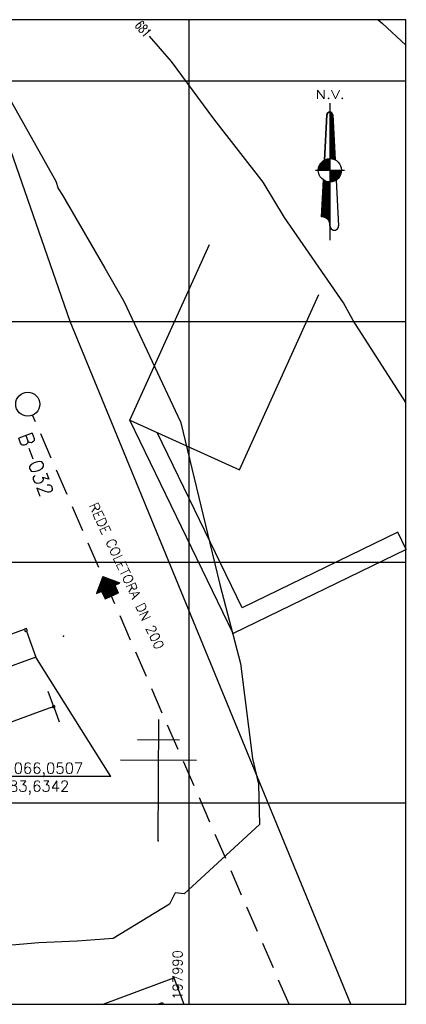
# Model space of a CAD drawing. Header units: millimetres. Extents: x 197878 to 197999, y 8707048 to 8707095.
# Tile 36 of 36: x 197983 to 197999, y 8707052 to 8707093. Entities that reach past the tile are written whole.
import ezdxf
from ezdxf.enums import TextEntityAlignment as Align

# ---------------------------------------------------------------- set-up
doc = ezdxf.new("R2010")
doc.units = ezdxf.units.MM
doc.header["$LTSCALE"] = 0.1
doc.linetypes.add('HIDDEN', pattern=[0.375, 0.25, -0.125])
doc.layers.get('Defpoints').update_dxf_attribs({"lineweight": 9})
for name, color, linetype in [('$CURVAS1', 30, 'Continuous'), ('$CURVAS2', 40, 'Continuous'), ('CASA', 6, 'Continuous'), ('CERCA', 3, 'cERCA_LINE'), ('COTAS', 7, 'Continuous'), ('DIM', 7, 'Continuous'), ('MALHA', 9, 'Continuous'), ('MURO', 9, 'Continuous'), ('NOVO', 8, 'Continuous'), ('POSTE', 3, 'Continuous'), ('REDE-SANITÁRIO', 6, 'Continuous'), ('TEXTO', 2, 'Continuous'), ('TEXTO$CURVA', 2, 'Continuous'), ('TXT_COORD', 2, 'Continuous')]:
    doc.layers.add(name, color=color, linetype=linetype)
doc.styles.add('AG6', font='ROMANS.SHX', dxfattribs={"width": 1.3, "height": 3})
doc.styles.add('GEOSIS', font='ROMANS.SHX', dxfattribs={"width": 0.65})
doc.styles.add('ROMAMS', font='ROMANS.shx')
doc.styles.add('romans', font='romans.shx')
doc.styles.get("Standard").update_dxf_attribs({"font": 'romans.shx'})
doc.styles.add('STYLE1', font='romans.shx')
doc.linetypes.add('cERCA_LINE', pattern='A,0.5,-0.2,["X",Standard,S=0.1,R=0,X=-0.1,Y=-0.05],-0.25', length=0.95)
doc.dimstyles.new('COTA-200-EXTERNA', dxfattribs={"dimtxt": 0.4, "dimasz": 0.2, "dimexe": 0, "dimexo": 0, "dimgap": 0.2, "dimtad": 1, "dimzin": 4, "dimdsep": 46, "dimtxsty": 'romans', "dimblk1": 'DOT1', "dimblk2": 'DOT1', "dimsah": 1, "dimcen": 0.2, "dimse1": 1, "dimse2": 1, "dimclrd": 256, "dimclre": 256, "dimclrt": 2, "dimadec": 0, "dimazin": 0, "dimtfac": 1, "dimtix": 1, "dimtmove": 2, "dimatfit": 3, "dimldrblk": 'DOT1', "dimfxl": 0, "dimtvp": 0.025, "dimtolj": 1, "dimtzin": 4, "dimarcsym": 0})

# ---------------------------------------------------------------- blocks, each defined once
blk = doc.blocks.new('A$C26ED7CE0')
for p, q in [((0.1661, 0.1761), (0.0461, 0.1761)), ((0.0461, 0.1061), (0.0461, 0.1761)), ((0.1661, 0.1061), (0.1661, 0.1761)), ((0.1061, 0), (0, 0.1061)), ((0.0461, 0.1061), (0, 0.1061)), ((0.1061, 0), (0.2121, 0.1061)), ((0.2121, 0.1061), (0.1661, 0.1061))]:
    blk.add_line(p, q)
at = {"color": 0}
for p, q in [((0.1632, 0.0571), (0.0461, 0.1742)), ((0.1614, 0.0553), (0.0461, 0.1707)), ((0.1596, 0.0536), (0.0461, 0.1671)), ((0.1579, 0.0518), (0.0461, 0.1636)), ((0.1649, 0.0589), (0.0478, 0.1761)), ((0.1667, 0.0606), (0.0513, 0.1761)), ((0.1685, 0.0624), (0.0548, 0.1761)), ((0.1702, 0.0642), (0.0584, 0.1761)), ((0.172, 0.0659), (0.0619, 0.1761)), ((0.1738, 0.0677), (0.0654, 0.1761)), ((0.1755, 0.0695), (0.069, 0.1761)), ((0.1773, 0.0712), (0.0725, 0.1761)), ((0.1791, 0.073), (0.076, 0.1761)), ((0.1809, 0.0748), (0.0796, 0.1761)), ((0.1826, 0.0766), (0.0831, 0.1761)), ((0.1844, 0.0783), (0.0866, 0.1761)), ((0.1862, 0.0801), (0.0902, 0.1761)), ((0.1879, 0.0819), (0.0937, 0.1761)), ((0.1661, 0.1072), (0.0972, 0.1761)), ((0.1661, 0.1108), (0.1008, 0.1761)), ((0.1661, 0.1143), (0.1043, 0.1761)), ((0.1661, 0.1179), (0.1079, 0.1761)), ((0.1661, 0.1214), (0.1114, 0.1761)), ((0.1661, 0.1249), (0.1149, 0.1761)), ((0.1661, 0.1285), (0.1185, 0.1761)), ((0.1661, 0.132), (0.122, 0.1761)), ((0.1661, 0.1355), (0.1255, 0.1761)), ((0.1661, 0.1391), (0.1291, 0.1761)), ((0.1661, 0.1426), (0.1326, 0.1761)), ((0.1661, 0.1461), (0.1361, 0.1761)), ((0.1661, 0.1497), (0.1397, 0.1761)), ((0.1661, 0.1532), (0.1432, 0.1761)), ((0.1661, 0.1567), (0.1467, 0.1761)), ((0.1661, 0.1603), (0.1503, 0.1761)), ((0.1661, 0.1638), (0.1538, 0.1761)), ((0.1661, 0.1674), (0.1574, 0.1761)), ((0.1661, 0.1709), (0.1609, 0.1761)), ((0.1661, 0.1744), (0.1644, 0.1761)), ((0.1066, 0.0005), (0.0011, 0.1061)), ((0.1084, 0.0023), (0.0046, 0.1061)), ((0.1101, 0.0041), (0.0081, 0.1061)), ((0.1119, 0.0058), (0.0117, 0.1061)), ((0.1137, 0.0076), (0.0152, 0.1061)), ((0.1154, 0.0094), (0.0188, 0.1061)), ((0.1172, 0.0111), (0.0223, 0.1061)), ((0.119, 0.0129), (0.0258, 0.1061)), ((0.1207, 0.0147), (0.0294, 0.1061)), ((0.1225, 0.0164), (0.0329, 0.1061)), ((0.1243, 0.0182), (0.0364, 0.1061)), ((0.1261, 0.02), (0.04, 0.1061)), ((0.1278, 0.0218), (0.0435, 0.1061)), ((0.1561, 0.05), (0.0461, 0.1601)), ((0.1543, 0.0483), (0.0461, 0.1565)), ((0.1526, 0.0465), (0.0461, 0.153)), ((0.1508, 0.0447), (0.0461, 0.1495)), ((0.149, 0.043), (0.0461, 0.1459)), ((0.1473, 0.0412), (0.0461, 0.1424)), ((0.1455, 0.0394), (0.0461, 0.1389)), ((0.1437, 0.0377), (0.0461, 0.1353)), ((0.142, 0.0359), (0.0461, 0.1318)), ((0.1402, 0.0341), (0.0461, 0.1283)), ((0.1384, 0.0324), (0.0461, 0.1247)), ((0.1367, 0.0306), (0.0461, 0.1212)), ((0.1349, 0.0288), (0.0461, 0.1176)), ((0.1331, 0.0271), (0.0461, 0.1141)), ((0.1314, 0.0253), (0.0461, 0.1106)), ((0.1296, 0.0235), (0.0461, 0.107)), ((0.1897, 0.0836), (0.1672, 0.1061)), ((0.1915, 0.0854), (0.1708, 0.1061)), ((0.1932, 0.0872), (0.1743, 0.1061)), ((0.195, 0.0889), (0.1779, 0.1061)), ((0.1968, 0.0907), (0.1814, 0.1061)), ((0.1985, 0.0925), (0.1849, 0.1061)), ((0.2003, 0.0942), (0.1885, 0.1061)), ((0.2021, 0.096), (0.192, 0.1061))]:
    blk.add_line(p, q, dxfattribs=at)
blk = doc.blocks.new('*X50')
at = {"color": 0}
for p, q in [((9739.61, 10071.95), (9739.72, 10072.06)), ((9739.61, 10071.59), (9740, 10071.99)), ((9739.61, 10071.24), (9740.22, 10071.85)), ((9740.62, 10070.74), (9739.61, 10071.76)), ((9739.61, 10070.88), (9740.4, 10071.68)), ((9739.61, 10070.53), (9740.53, 10071.45)), ((9740.64, 10070.37), (9739.61, 10071.41)), ((9740.6, 10071.11), (9739.65, 10072.07)), ((9740.41, 10071.66), (9740.2, 10071.87)), ((9739.61, 10070.18), (9740.6, 10071.17)), ((9740.66, 10070), (9739.61, 10071.05)), ((9739.61, 10069.82), (9740.62, 10070.84)), ((9740.68, 10069.62), (9739.61, 10070.7)), ((9739.61, 10069.47), (9740.64, 10070.5)), ((9740.7, 10069.25), (9739.61, 10070.34)), ((9739.61, 10069.12), (9740.65, 10070.16)), ((9740.72, 10068.88), (9739.61, 10069.99)), ((9739.61, 10068.76), (9740.67, 10069.83)), ((9740.74, 10068.5), (9739.61, 10069.64)), ((9739.61, 10068.41), (9740.69, 10069.49)), ((9740.76, 10068.13), (9739.61, 10069.28)), ((9739.61, 10068.06), (9740.71, 10069.16)), ((9740.78, 10067.76), (9739.61, 10068.93)), ((9739.61, 10067.7), (9740.72, 10068.82)), ((9740.8, 10067.38), (9739.61, 10068.58)), ((9739.61, 10067.35), (9740.74, 10068.49)), ((9740.82, 10067.01), (9739.61, 10068.22)), ((9739.61, 10067), (9740.76, 10068.15)), ((9740.84, 10066.64), (9739.61, 10067.87)), ((9739.61, 10066.64), (9740.78, 10067.81)), ((9740.86, 10066.26), (9739.61, 10067.52)), ((9739.61, 10066.29), (9740.79, 10067.48)), ((9740.88, 10065.89), (9739.61, 10067.16)), ((9739.61, 10065.94), (9740.81, 10067.14)), ((9739.61, 10065.58), (9740.83, 10066.81)), ((9740.9, 10065.52), (9739.61, 10066.81)), ((9739.61, 10065.23), (9740.85, 10066.47)), ((9740.92, 10065.14), (9739.61, 10066.46)), ((9739.61, 10064.87), (9740.86, 10066.13)), ((9740.94, 10064.77), (9739.61, 10066.1)), ((9739.61, 10064.52), (9740.88, 10065.8)), ((9740.96, 10064.4), (9739.61, 10065.75)), ((9739.61, 10064.17), (9740.9, 10065.46)), ((9740.98, 10064.02), (9739.61, 10065.39)), ((9739.61, 10063.81), (9740.92, 10065.13)), ((9741, 10063.65), (9739.61, 10065.04)), ((9739.61, 10063.46), (9740.94, 10064.79)), ((9741.02, 10063.28), (9739.61, 10064.69)), ((9739.61, 10063.11), (9740.95, 10064.45)), ((9741.03, 10062.9), (9739.61, 10064.33)), ((9739.61, 10062.75), (9740.97, 10064.12)), ((9741.05, 10062.53), (9739.61, 10063.98)), ((9739.61, 10062.4), (9740.99, 10063.78)), ((9741.07, 10062.16), (9739.61, 10063.63)), ((9739.61, 10062.05), (9741.01, 10063.45)), ((9741.09, 10061.79), (9739.61, 10063.27)), ((9739.61, 10061.69), (9741.02, 10063.11)), ((9741.11, 10061.41), (9739.61, 10062.92)), ((9739.61, 10061.34), (9741.04, 10062.78)), ((9741.13, 10061.04), (9739.61, 10062.57)), ((9739.61, 10060.99), (9741.06, 10062.44)), ((9741.15, 10060.67), (9739.61, 10062.21)), ((9739.61, 10060.63), (9741.08, 10062.1)), ((9741.17, 10060.29), (9739.61, 10061.86)), ((9739.61, 10060.28), (9741.09, 10061.77)), ((9741.19, 10059.92), (9739.61, 10061.51)), ((9739.61, 10059.92), (9741.11, 10061.43)), ((9741.21, 10059.55), (9739.61, 10061.15)), ((9739.61, 10059.57), (9741.13, 10061.1)), ((9741.23, 10059.17), (9739.61, 10060.8)), ((9739.61, 10059.22), (9741.15, 10060.76)), ((9741.25, 10058.8), (9739.61, 10060.45)), ((9739.61, 10058.86), (9741.17, 10060.42)), ((9739.61, 10058.51), (9741.18, 10060.09)), ((9741.27, 10058.43), (9739.61, 10060.09)), ((9739.61, 10058.16), (9741.2, 10059.75)), ((9741.29, 10058.05), (9739.61, 10059.74)), ((9739.61, 10057.8), (9741.22, 10059.42)), ((9741.31, 10057.68), (9739.61, 10059.38)), ((9739.61, 10057.45), (9741.24, 10059.08)), ((9741.33, 10057.31), (9739.61, 10059.03)), ((9739.61, 10057.1), (9741.25, 10058.74)), ((9741.35, 10056.93), (9739.61, 10058.68)), ((9739.61, 10056.74), (9741.27, 10058.41)), ((9741.37, 10056.56), (9739.61, 10058.32)), ((9739.61, 10056.39), (9741.29, 10058.07)), ((9741.39, 10056.19), (9739.61, 10057.97)), ((9739.64, 10056.07), (9741.31, 10057.74)), ((9741.41, 10055.81), (9739.61, 10057.62)), ((9741.09, 10055.78), (9739.61, 10057.26)), ((9740.56, 10055.95), (9739.61, 10056.91)), ((9740.13, 10056.03), (9739.61, 10056.56)), ((9739.74, 10056.06), (9739.61, 10056.2)), ((9739.97, 10056.05), (9741.32, 10057.4)), ((9740.29, 10056.01), (9741.34, 10057.07)), ((9740.58, 10055.95), (9741.36, 10056.73)), ((9740.85, 10055.87), (9741.38, 10056.39)), ((9741.11, 10055.77), (9741.4, 10056.06)), ((9741.36, 10055.66), (9741.41, 10055.72)), ((9737.12, 10045.06), (9739.61, 10047.55)), ((9737.14, 10045.44), (9739.61, 10047.9)), ((9737.16, 10045.81), (9739.42, 10048.07)), ((9737.18, 10046.19), (9739.09, 10048.1)), ((9737.21, 10046.56), (9738.79, 10048.15)), ((9737.23, 10046.94), (9738.51, 10048.22)), ((9737.25, 10047.31), (9738.24, 10048.31)), ((9739.61, 10045.24), (9737.26, 10047.58)), ((9737.27, 10047.69), (9737.99, 10048.41)), ((9739.61, 10045.6), (9737.28, 10047.92)), ((9737.29, 10048.06), (9737.75, 10048.52)), ((9739.61, 10045.95), (9737.3, 10048.25)), ((9737.31, 10048.44), (9737.52, 10048.65)), ((9739.61, 10046.3), (9737.32, 10048.59)), ((9739.61, 10046.66), (9737.73, 10048.54)), ((9739.61, 10047.01), (9738.34, 10048.27)), ((9739.61, 10047.36), (9738.82, 10048.14)), ((9739.61, 10047.72), (9739.24, 10048.08)), ((9736.93, 10041.69), (9739.61, 10044.37)), ((9736.95, 10042.06), (9739.61, 10044.72)), ((9736.97, 10042.44), (9739.61, 10045.08)), ((9736.99, 10042.81), (9739.61, 10045.43)), ((9737.01, 10043.19), (9739.61, 10045.78)), ((9737.03, 10043.56), (9739.61, 10046.14)), ((9737.06, 10043.94), (9739.61, 10046.49)), ((9739.61, 10041.71), (9737.07, 10044.24)), ((9737.08, 10044.31), (9739.61, 10046.84)), ((9739.61, 10042.06), (9737.09, 10044.57)), ((9737.1, 10044.69), (9739.61, 10047.2)), ((9739.61, 10042.41), (9737.11, 10044.91)), ((9739.61, 10042.77), (9737.13, 10045.24)), ((9739.61, 10043.12), (9737.15, 10045.58)), ((9739.61, 10043.47), (9737.17, 10045.91)), ((9739.61, 10043.83), (9737.19, 10046.25)), ((9739.61, 10044.18), (9737.21, 10046.58)), ((9739.61, 10044.54), (9737.23, 10046.92)), ((9739.61, 10044.89), (9737.24, 10047.25)), ((9736.71, 10037.94), (9739.61, 10040.83)), ((9736.73, 10038.31), (9739.61, 10041.19)), ((9736.76, 10038.69), (9739.61, 10041.54)), ((9736.78, 10039.06), (9739.61, 10041.89)), ((9736.8, 10039.44), (9739.61, 10042.25)), ((9736.82, 10039.81), (9739.61, 10042.6)), ((9736.84, 10040.19), (9739.61, 10042.95)), ((9736.86, 10040.56), (9739.61, 10043.31)), ((9736.88, 10040.94), (9739.61, 10043.66)), ((9739.61, 10038.17), (9736.88, 10040.9)), ((9739.61, 10038.52), (9736.9, 10041.23)), ((9736.91, 10041.31), (9739.61, 10044.01)), ((9739.61, 10038.88), (9736.92, 10041.56)), ((9739.61, 10039.23), (9736.94, 10041.9)), ((9739.61, 10039.59), (9736.96, 10042.23)), ((9739.61, 10039.94), (9736.98, 10042.57)), ((9739.61, 10040.29), (9737, 10042.9)), ((9739.61, 10040.65), (9737.01, 10043.24)), ((9739.61, 10041), (9737.03, 10043.57)), ((9739.61, 10041.35), (9737.05, 10043.91)), ((9736.61, 10036.07), (9739.61, 10039.07)), ((9736.63, 10036.44), (9739.61, 10039.42)), ((9736.65, 10036.81), (9739.61, 10039.77)), ((9736.67, 10037.19), (9739.61, 10040.13)), ((9736.69, 10037.56), (9739.61, 10040.48)), ((9739.61, 10034.64), (9736.69, 10037.55)), ((9739.61, 10034.99), (9736.71, 10037.89)), ((9739.61, 10035.34), (9736.73, 10038.22)), ((9739.61, 10035.7), (9736.75, 10038.55)), ((9739.61, 10036.05), (9736.77, 10038.89)), ((9739.61, 10036.4), (9736.79, 10039.22)), ((9739.61, 10036.76), (9736.8, 10039.56)), ((9739.61, 10037.11), (9736.82, 10039.89)), ((9739.61, 10037.46), (9736.84, 10040.23)), ((9739.61, 10037.82), (9736.86, 10040.56)), ((9736.98, 10036.08), (9739.61, 10038.71)), ((9737.3, 10036.06), (9739.61, 10038.36)), ((9737.6, 10036), (9739.61, 10038)), ((9737.87, 10035.91), (9739.61, 10037.65)), ((9736.75, 10036.08), (9736.61, 10036.21)), ((9737.1, 10036.08), (9736.63, 10036.55)), ((9737.52, 10036.02), (9736.65, 10036.88)), ((9738.05, 10035.84), (9736.67, 10037.22)), ((9738.11, 10035.81), (9739.61, 10037.3)), ((9738.34, 10035.68), (9739.61, 10036.94)), ((9738.55, 10035.54), (9739.61, 10036.59)), ((9738.74, 10035.38), (9739.61, 10036.24)), ((9738.92, 10035.2), (9739.61, 10035.88)), ((9739.08, 10035), (9739.61, 10035.53)), ((9739.22, 10034.79), (9739.61, 10035.18)), ((9739.35, 10034.57), (9739.61, 10034.82)), ((9739.61, 10034.28), (9739.37, 10034.51)), ((9739.45, 10034.32), (9739.61, 10034.47)), ((9739.54, 10034.05), (9739.61, 10034.12)), ((9739.61, 10033.93), (9739.56, 10033.98)), ((9739.6, 10033.75), (9739.61, 10033.76))]:
    blk.add_line(p, q, dxfattribs=at)
blk = doc.blocks.new('*X51')
at = {"color": 0}
for p, q in [((9735.62, 10052.4), (9739.27, 10056.05)), ((9735.64, 10052.07), (9739.61, 10056.04)), ((9735.68, 10052.81), (9738.86, 10056)), ((9735.8, 10053.29), (9738.39, 10055.88)), ((9735.99, 10052.07), (9739.61, 10055.68)), ((9736.04, 10053.89), (9737.78, 10055.63)), ((9736.34, 10052.07), (9739.61, 10055.33)), ((9738.79, 10052.07), (9736.4, 10054.46)), ((9739.14, 10052.07), (9736.56, 10054.66)), ((9736.7, 10052.07), (9739.61, 10054.97)), ((9739.5, 10052.07), (9736.72, 10054.84)), ((9739.61, 10052.31), (9736.9, 10055.02)), ((9737.05, 10052.07), (9739.61, 10054.62)), ((9739.61, 10052.67), (9737.09, 10055.18)), ((9739.61, 10053.02), (9737.29, 10055.33)), ((9739.61, 10053.37), (9737.51, 10055.47)), ((9739.61, 10053.73), (9737.73, 10055.6)), ((9739.61, 10054.08), (9737.97, 10055.72)), ((9739.61, 10054.43), (9738.22, 10055.82)), ((9739.61, 10054.79), (9738.49, 10055.91)), ((9739.61, 10055.14), (9738.77, 10055.98)), ((9739.61, 10055.5), (9739.07, 10056.03)), ((9739.61, 10055.85), (9739.39, 10056.06)), ((9735.61, 10052.07), (9735.61, 10052.07)), ((9735.96, 10052.07), (9735.62, 10052.41)), ((9736.32, 10052.07), (9735.66, 10052.72)), ((9736.67, 10052.07), (9735.72, 10053.02)), ((9737.02, 10052.07), (9735.8, 10053.29)), ((9737.38, 10052.07), (9735.89, 10053.55)), ((9737.73, 10052.07), (9736, 10053.8)), ((9738.08, 10052.07), (9736.12, 10054.03)), ((9738.44, 10052.07), (9736.25, 10054.25)), ((9737.4, 10052.07), (9739.61, 10054.27)), ((9737.76, 10052.07), (9739.61, 10053.91)), ((9738.11, 10052.07), (9739.61, 10053.56)), ((9738.47, 10052.07), (9739.61, 10053.21)), ((9738.82, 10052.07), (9739.61, 10052.85)), ((9739.17, 10052.07), (9739.61, 10052.5)), ((9739.53, 10052.07), (9739.61, 10052.15))]:
    blk.add_line(p, q, dxfattribs=at)
blk = doc.blocks.new('*X52')
at = {"color": 0}
for p, q in [((9739.61, 10048.26), (9743.42, 10052.07)), ((9739.61, 10048.61), (9743.06, 10052.07)), ((9739.61, 10048.96), (9742.71, 10052.07)), ((9739.61, 10049.32), (9742.35, 10052.07)), ((9739.61, 10049.67), (9742, 10052.07)), ((9739.61, 10050.03), (9741.65, 10052.07)), ((9739.61, 10050.38), (9741.29, 10052.07)), ((9739.61, 10050.73), (9740.94, 10052.07)), ((9739.61, 10051.09), (9740.59, 10052.07)), ((9739.61, 10051.44), (9740.23, 10052.07)), ((9739.61, 10051.79), (9739.88, 10052.07)), ((9742.38, 10049.19), (9739.61, 10051.96)), ((9742.19, 10049.02), (9739.61, 10051.61)), ((9742, 10048.86), (9739.61, 10051.25)), ((9739.78, 10048.08), (9743.6, 10051.9)), ((9742.55, 10049.37), (9739.85, 10052.07)), ((9740.17, 10048.12), (9743.56, 10051.5)), ((9742.71, 10049.56), (9740.21, 10052.07)), ((9742.87, 10049.76), (9740.56, 10052.07)), ((9740.6, 10048.19), (9743.47, 10051.06)), ((9743.01, 10049.97), (9740.91, 10052.07)), ((9743.13, 10050.21), (9741.27, 10052.07)), ((9743.24, 10050.44), (9741.62, 10052.07)), ((9743.35, 10050.69), (9741.97, 10052.07)), ((9743.44, 10050.95), (9742.33, 10052.07)), ((9743.51, 10051.24), (9742.68, 10052.07)), ((9743.56, 10051.54), (9743.03, 10052.07)), ((9743.6, 10051.86), (9743.39, 10052.07)), ((9741.78, 10048.73), (9739.61, 10050.9)), ((9741.56, 10048.59), (9739.61, 10050.55)), ((9741.34, 10048.46), (9739.61, 10050.19)), ((9741.08, 10048.36), (9739.61, 10049.84)), ((9740.82, 10048.27), (9739.61, 10049.49)), ((9740.56, 10048.18), (9739.61, 10049.13)), ((9740.25, 10048.13), (9739.61, 10048.78)), ((9739.94, 10048.09), (9739.61, 10048.42)), ((9739.61, 10048.07), (9739.61, 10048.07)), ((9741.15, 10048.39), (9743.27, 10050.51)), ((9741.94, 10048.83), (9742.85, 10049.73))]:
    blk.add_line(p, q, dxfattribs=at)
blk = doc.blocks.new('A$C7D82471C')
at = {"color": 6, "elevation": -1156.78}
for points in [[(2.98, 26.36), (3.83, 41.17, -0.381158), (4.79, 42.13), (4.79, 26.81)], [(4.79, 22.98), (4.79, 26.81, -1.24302)]]:
    blk.add_lwpolyline(points, format="xyb", dxfattribs=at)
for points in [[(4.79, 45), (4.79, 0)], [(3.83, 41.17), (2.98, 26.36)], [(5.74, 41.17), (6.52, 26.39)], [(0, 22.98), (9.57, 22.98)], [(2.61, 19.83), (1.91, 7.66)], [(6.87, 19.77), (7.66, 4.79)]]:
    blk.add_lwpolyline(points, dxfattribs=at)
at = {"color": 6}
blk.add_circle((4.79, 22.98, -1156.78), 3.83, dxfattribs=at)
for centre, radius, start, end in [((4.79, 41.17, -1156.78), 0.957, 0, 180), ((2.21, 5.08, -1156.78), 2.59, 353.4071, 96.5929), ((6.22, 4.76, -1156.78), 1.44, 178.9205, 1.0795)]:
    blk.add_arc(centre, radius, start, end, dxfattribs=at)
at = {"color": 6, "xscale": 0.9574468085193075, "yscale": 0.9574468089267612, "zscale": 0.9574468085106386}
for name in ['*X50', '*X51', '*X52']:
    blk.add_blockref(name, (-9320.37, -9601.34, -1156.78), dxfattribs=at)
at = {"color": 4, "style": 'AG6', "width": 1.3}
blk.add_text('N.V.', height=2.872, dxfattribs=at).set_placement((0.05, 46.47, -1156.78))
blk = doc.blocks.new('DOT1')
for q in [(0, 3.36), (0, -3.36)]:
    blk.add_line((0, 0), q)
at = {"linetype": 'ByBlock'}
blk.add_line((0, 0), (-1.2, 0), dxfattribs=at)
at = {"color": 0, "linetype": 'ByBlock', "const_width": 0.36}
blk.add_lwpolyline([(-0.18, 0, 1), (0.18, 0, 1)], format="xyb", close=True, dxfattribs=at)
blk = doc.blocks.new('*D178')
at = {"layer": 'Defpoints', "color": 0}
for p in [(197968.008, 8707071.031), (197983.634, 8707066.051), (197972.152, 8707059.575)]:
    blk.add_point(p, dxfattribs=at)
at = {"layer": 'DIM', "lineweight": -2}
blk.add_line((197984.189, 8707063.93), (197972.341, 8707059.643), dxfattribs=at)
at = {"layer": 'DIM', "lineweight": -2, "xscale": 0.2, "yscale": 0.2, "zscale": 0.2}
for p, rotation in [((197984.377, 8707063.998), 19.89013128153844), ((197972.152, 8707059.575), 199.8901312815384)]:
    blk.add_blockref('DOT1', p, dxfattribs=dict(at, rotation=rotation))
at = {"layer": 'DIM', "color": 2, "insert": (197978.129, 8707062.162), "char_height": 0.4, "attachment_point": 5, "rotation": 19.8901, "style": 'romans'}
blk.add_mtext('\\A1;13.00', dxfattribs=at)

msp = doc.modelspace()

# ---------------------------------------------------------------- linework, layer by layer
at = {"layer": '$CURVAS1'}
msp.add_polyline3d([(197981.95459, 8707090.27212, 680), (197984.46372, 8707085.82079, 680), (197984.56511, 8707085.52324, 680), (197984.74869, 8707085.24303, 680), (197986.49695, 8707082.21645, 680), (197987.24645, 8707080.91435, 680), (197987.30949, 8707080.80827, 680), (197989.53992, 8707076.06316, 680), (197989.66626, 8707075.7981, 680), (197989.6643, 8707075.78431, 680), (197990.86464, 8707070.7926, 680), (197991.28221, 8707069.07166, 680), (197992.13983, 8707065.78697, 680), (197992.64067, 8707061.84594, 680), (197992.88572, 8707060.78365, 680), (197992.93915, 8707059.1011, 680), (197989.79982, 8707056.22583, 680), (197989.4291, 8707056.26775, 680), (197989.18415, 8707055.79982, 680), (197986.84924, 8707054.36363, 680), (197985.35774, 8707054.25457, 680), (197983.76096, 8707054.19256, 680), (197980.53681, 8707053.91448, 680)], dxfattribs=at)
at = {"layer": '$CURVAS2'}
for points in [[(197997.87175, 8707092.53403, 682), (197998.04824, 8707092.37014, 682), (197999.01636, 8707091.48201, 682)], [(197999.01636, 8707076.62975, 681), (197996.82439, 8707080.03568, 681), (197996.4272, 8707080.76833, 681), (197993.9752, 8707084.31251, 681), (197993.08483, 8707085.78302, 681), (197991.03683, 8707088.41272, 681), (197989.27127, 8707090.79977, 681), (197988.35364, 8707091.85472, 681)]]:
    msp.add_polyline3d(points, dxfattribs=at)
at = {"color": 2, "elevation": 1}
msp.add_lwpolyline([(197951.296, 8707051.63595), (197999.01636, 8707051.63595), (197999.01636, 8707092.53403), (197951.296, 8707092.53403)], close=True, dxfattribs=at)
at = {"color": 4}
msp.add_circle((197983.29768, 8707076.56331), 0.5, dxfattribs=at)
at = {"layer": 'CASA'}
for points in [[(197987.54511, 8707075.90529), (197990.8495, 8707083.19097)], [(197992.09866, 8707073.84005), (197995.40304, 8707081.12572)], [(197987.54511, 8707075.90529), (197992.09866, 8707073.84005)]]:
    msp.add_lwpolyline(points, dxfattribs=at)
msp.add_point((197987.5459, 8707075.9058, 679.665), dxfattribs=at)
at = {"layer": 'CERCA', "color": 2, "linetype": 'Continuous', "ltscale": 500}
msp.add_line((197982.21995, 8707066.87894), (197983.1585, 8707067.21851), dxfattribs=at)
at = {"layer": 'CERCA', "color": 2, "ltscale": 20}
for p, q in [((197983.23954, 8707067.14148), (197983.63419, 8707066.05068)), ((197983.63419, 8707066.05068), (197964.82726, 8707059.24633))]:
    msp.add_line(p, q, dxfattribs=at)
at = {"layer": 'CERCA'}
for points in [[(197985.05499, 8707079.99254), (197985.05499, 8707079.99254), (197980.69848, 8707092.53403)], [(197996.72333, 8707051.63595), (197985.05499, 8707079.99254)]]:
    msp.add_lwpolyline(points, dxfattribs=at)
at = {"layer": 'CERCA', "color": 4, "linetype": 'Continuous', "ltscale": 500}
msp.add_lwpolyline([(197983.28656, 8707067.15849), (197983.25254, 8707067.25253), (197983.1585, 8707067.21851), (197983.19252, 8707067.12447)], close=True, dxfattribs=at)
at = {"layer": 'CERCA'}
msp.add_point((197985.0558, 8707079.9931, 679.6768), dxfattribs=at)
at = {"layer": 'MALHA'}
for p, q in [((197990, 8707092.53403), (197990, 8707051.63595)), ((197951.296, 8707090), (197999.01636, 8707090)), ((197951.296, 8707080), (197999.01636, 8707080)), ((197951.296, 8707070), (197999.01636, 8707070)), ((197951.296, 8707060), (197999.01636, 8707060))]:
    msp.add_line(p, q, dxfattribs=at)
at = {"layer": 'MURO'}
for p, q in [((197991.83521, 8707067.03743), (197987.54511, 8707075.90529)), ((197992.20697, 8707068.10598), (197988.68362, 8707075.38893)), ((197998.68834, 8707071.24154), (197992.20697, 8707068.10598)), ((197999.03674, 8707070.52139), (197998.68834, 8707071.24154)), ((197999.03674, 8707070.52139), (197991.83521, 8707067.03743)), ((197986.42978, 8707051.63595), (197989.37305, 8707052.74136)), ((197989.37305, 8707052.74136), (197989.78821, 8707051.63595)), ((197988.70514, 8707051.63595), (197988.90541, 8707051.71117)), ((197988.90541, 8707051.71117), (197988.93365, 8707051.63595))]:
    msp.add_line(p, q, dxfattribs=at)
msp.add_point((197989.3737, 8707052.7419, 680.0602), dxfattribs=at)
at = {"layer": 'NOVO'}
for p in [(197984.7791, 8707066.93362), (197984.77911, 8707066.93355)]:
    msp.add_point(p, dxfattribs=at)
at = {"layer": 'POSTE'}
for p, q in [((197988.71866, 8707058.42778), (197988.74074, 8707063.46774)), ((197987.86206, 8707062.63158), (197989.61205, 8707062.62391)), ((197987.15839, 8707061.79465), (197990.30836, 8707061.78085))]:
    msp.add_line(p, q, dxfattribs=at)
msp.add_point((197988.7193, 8707058.4283, 679.9784), dxfattribs=at)
at = {"layer": 'REDE-SANITÁRIO', "linetype": 'HIDDEN', "ltscale": 44}
msp.add_line((197994.1691, 8707051.63595), (197983.49756, 8707076.105), dxfattribs=at)
at = {"layer": 'TEXTO', "color": 3}
msp.add_line((197986.75119, 8707061.09647), (197980.37157, 8707061.09647), dxfattribs=at)
msp.add_lwpolyline([(197986.75119, 8707061.09647), (197983.63419, 8707066.05068)], dxfattribs=at)

# ---------------------------------------------------------------- block references
at = {"xscale": 0.1264781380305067, "yscale": 0.1264781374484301, "zscale": 0.126478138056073}
msp.add_blockref('A$C7D82471C', (197995.25415, 8707083.3718, 146.30694), dxfattribs=at)
at = {"layer": 'COTAS', "xscale": 5.000000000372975, "yscale": 5.000000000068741, "zscale": 5, "rotation": 204.3642776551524}
msp.add_blockref('A$C26ED7CE0', (197986.90459, 8707069.61943), dxfattribs=at)

# ---------------------------------------------------------------- texts
at = {"layer": 'TEXTO', "color": 4, "style": 'romans'}
msp.add_text('B-032', height=0.6, rotation=289.890131, dxfattribs=at).set_placement((197983.35405, 8707073.95859), align=Align.CENTER)
at = {"layer": 'TEXTO', "style": 'romans'}
msp.add_text('REDE COLETORA DN 200', height=0.4, rotation=294.829916, dxfattribs=at).set_placement((197987.40788, 8707069.42914), align=Align.MIDDLE)
at = {"layer": 'TEXTO', "insert": (197980.78159, 8707061.67041), "char_height": 0.45, "width": 8.7220828, "attachment_point": 1, "style": 'STYLE1'}
msp.add_mtext('8.707.066,0507\\P197.983,6342 ', dxfattribs=at)
at = {"layer": 'TEXTO$CURVA', "style": 'GEOSIS', "width": 0.65}
msp.add_text('681', height=0.4, rotation=310.493036, dxfattribs=at).set_placement((197987.85102, 8707091.94883, 1252.2), align=Align.BOTTOM_CENTER)
at = {"layer": 'TXT_COORD', "style": 'ROMAMS'}
msp.add_text('197990', height=0.4, rotation=90, dxfattribs=at).set_placement((197989.84508, 8707053.88579), align=Align.BOTTOM_RIGHT)

# ---------------------------------------------------------------- dimensions: what is measured, and where the dimension line sits
at = {"layer": 'DIM'}
dim = msp.add_linear_dim(base=(197972.15244, 8707059.57491), p1=(197983.63419, 8707066.05068), p2=(197968.00751, 8707071.03132), angle=19.890131, dimstyle='COTA-200-EXTERNA', dxfattribs=at)
dim.commit()
dim.dimension.update_dxf_attribs({"geometry": '*D178', "text_midpoint": (197978.12861, 8707062.16246)})

doc.saveas('drawing.dxf')
